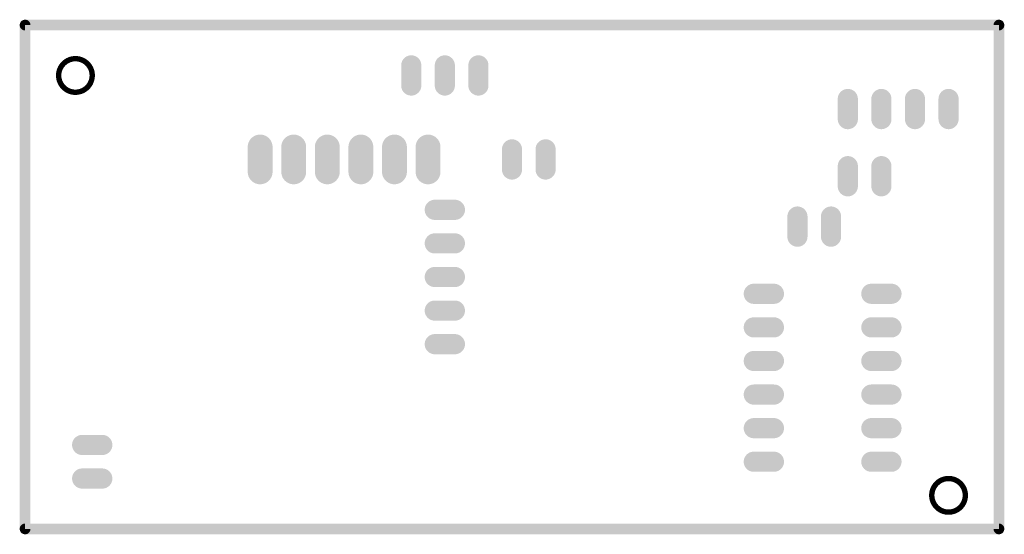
# Model space of a CAD drawing. Extents: x 4.7 to 79.1, y -1.7 to 37.2.
import ezdxf

# ---------------------------------------------------------------- set-up
doc = ezdxf.new("R2010")
doc.units = 0
doc.layers.add('17', color=94, linetype='CONTINUOUS')
doc.layers.add('20', color=178, linetype='CONTINUOUS')

# ---------------------------------------------------------------- blocks, each defined once
blk = doc.blocks.new('LONGP100')
at = {"const_width": 1}
blk.add_lwpolyline([(-0.5, 0), (0.5, 0)], dxfattribs=at)
at = {"const_width": 0.5}
for points in [[(-0.5, 0.25, 1), (-0.5, -0.25)], [(0.5, -0.25, 1), (0.5, 0.25)]]:
    blk.add_lwpolyline(points, format="xyb", dxfattribs=at)

msp = doc.modelspace()

# ---------------------------------------------------------------- linework, layer by layer
at = {"layer": '20', "const_width": 0.4064}
for points in [[(5.2832, 36.83, 1), (4.8768, 36.83)], [(78.9432, 36.83, 1), (78.5368, 36.83)], [(5.08, 37.0332, 1), (5.08, 36.6268)], [(78.74, 36.6268, 1), (78.74, 37.0332)], [(8.89, 31.75, 1), (8.89, 34.29, 1), (8.89, 31.75)], [(74.93, 0, 1), (74.93, 2.54, 1), (74.93, 0)], [(5.08, -1.0668, 1), (5.08, -1.4732)], [(4.8768, -1.27, 1), (5.2832, -1.27)], [(78.5368, -1.27, 1), (78.9432, -1.27)], [(78.74, -1.4732, 1), (78.74, -1.0668)]]:
    msp.add_lwpolyline(points, format="xyb", dxfattribs=at)
at = {"layer": '20', "const_width": 0.8128}
for points in [[(78.74, 36.83), (5.08, 36.83)], [(5.08, -1.27), (5.08, 36.83)], [(78.74, -1.27), (78.74, 36.83)], [(5.08, -1.27), (78.74, -1.27)]]:
    msp.add_lwpolyline(points, dxfattribs=at)

# ---------------------------------------------------------------- block references
at = {"layer": '17'}
for p, xscale, yscale, rotation in [((34.29, 33.02), 1.524, 1.524, 90), ((34.29, 33.02), 1.524, 1.524, 90), ((36.83, 33.02), 1.524, 1.524, 90), ((36.83, 33.02), 1.524, 1.524, 90), ((39.37, 33.02), 1.524, 1.524, 90), ((39.37, 33.02), 1.524, 1.524, 90), ((67.31, 30.48), 1.524, 1.524, 270), ((67.31, 30.48), 1.524, 1.524, 270), ((69.85, 30.48), 1.524, 1.524, 270), ((69.85, 30.48), 1.524, 1.524, 270), ((72.39, 30.48), 1.524, 1.524, 270), ((72.39, 30.48), 1.524, 1.524, 270), ((74.93, 30.48), 1.524, 1.524, 270), ((74.93, 30.48), 1.524, 1.524, 270), ((22.86, 26.67), 1.8796, 1.8796, 90), ((22.86, 26.67), 1.8796, 1.8796, 90), ((25.4, 26.67), 1.8796, 1.8796, 90), ((25.4, 26.67), 1.8796, 1.8796, 90), ((27.94, 26.67), 1.8796, 1.8796, 90), ((27.94, 26.67), 1.8796, 1.8796, 90), ((30.48, 26.67), 1.8796, 1.8796, 90), ((30.48, 26.67), 1.8796, 1.8796, 90), ((33.02, 26.67), 1.8796, 1.8796, 90), ((33.02, 26.67), 1.8796, 1.8796, 90), ((35.56, 26.67), 1.8796, 1.8796, 90), ((35.56, 26.67), 1.8796, 1.8796, 90), ((41.91, 26.67), 1.524, 1.524, 270), ((41.91, 26.67), 1.524, 1.524, 270), ((44.45, 26.67), 1.524, 1.524, 270), ((44.45, 26.67), 1.524, 1.524, 270), ((67.31, 25.4), 1.524, 1.524, 270), ((67.31, 25.4), 1.524, 1.524, 270), ((69.85, 25.4), 1.524, 1.524, 270), ((69.85, 25.4), 1.524, 1.524, 270), ((36.83, 22.86), 1.524, 1.524, 180), ((36.83, 22.86), 1.524, 1.524, 180), ((63.5, 21.59), 1.524, 1.524, 90), ((63.5, 21.59), 1.524, 1.524, 90), ((66.04, 21.59), 1.524, 1.524, 90), ((66.04, 21.59), 1.524, 1.524, 90), ((36.83, 20.32), 1.524, 1.524, 180), ((36.83, 20.32), 1.524, 1.524, 180), ((36.83, 17.78), 1.524, 1.524, 180), ((36.83, 17.78), 1.524, 1.524, 180), ((60.96, 16.51), 1.524, 1.524, 180), ((60.96, 16.51), 1.524, 1.524, 180), ((69.85, 16.51), 1.524, 1.524, 180), ((69.85, 16.51), 1.524, 1.524, 180), ((36.83, 15.24), 1.524, 1.524, 180), ((36.83, 15.24), 1.524, 1.524, 180), ((60.96, 13.97), 1.524, 1.524, 180), ((60.96, 13.97), 1.524, 1.524, 180), ((69.85, 13.97), 1.524, 1.524, 180), ((69.85, 13.97), 1.524, 1.524, 180), ((36.83, 12.7), 1.524, 1.524, 180), ((36.83, 12.7), 1.524, 1.524, 180), ((60.96, 11.43), 1.524, 1.524, 180), ((60.96, 11.43), 1.524, 1.524, 180), ((69.85, 11.43), 1.524, 1.524, 180), ((69.85, 11.43), 1.524, 1.524, 180), ((60.96, 8.89), 1.524, 1.524, 180), ((60.96, 8.89), 1.524, 1.524, 180), ((69.85, 8.89), 1.524, 1.524, 180), ((69.85, 8.89), 1.524, 1.524, 180), ((60.96, 6.35), 1.524, 1.524, 180), ((60.96, 6.35), 1.524, 1.524, 180), ((69.85, 6.35), 1.524, 1.524, 180), ((69.85, 6.35), 1.524, 1.524, 180), ((10.16, 5.08), 1.524, 1.524, 180), ((10.16, 5.08), 1.524, 1.524, 180), ((60.96, 3.81), 1.524, 1.524, 180), ((60.96, 3.81), 1.524, 1.524, 180), ((69.85, 3.81), 1.524, 1.524, 180), ((69.85, 3.81), 1.524, 1.524, 180), ((10.16, 2.54), 1.524, 1.524, 180), ((10.16, 2.54), 1.524, 1.524, 180)]:
    msp.add_blockref('LONGP100', p, dxfattribs=dict(at, xscale=xscale, yscale=yscale, rotation=rotation))

doc.saveas('drawing.dxf')
